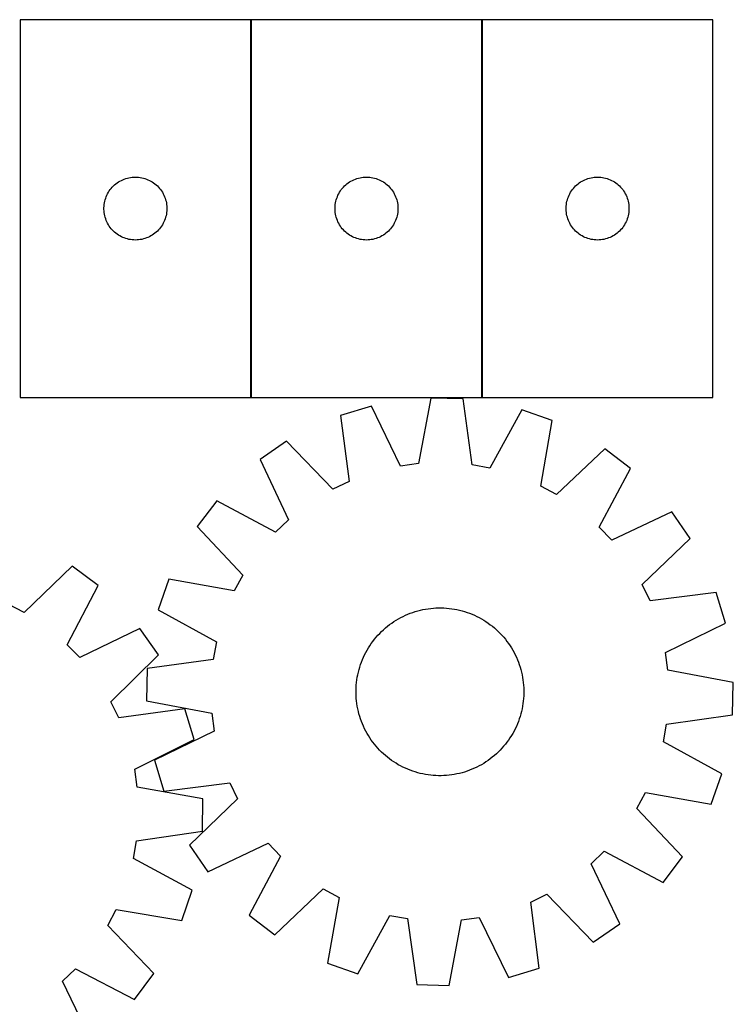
# Model space of a CAD drawing. Header units: millimetres. Extents: x 7 to 1493, y 8 to 2993.
# Tile 13 of 13: x 1153 to 1493, y 2518 to 2988. Entities that reach past the tile are written whole.
import ezdxf

# ---------------------------------------------------------------- set-up
doc = ezdxf.new("R2010")
doc.units = ezdxf.units.MM
doc.layers.add('COMMON', color=5, linetype='CONTINUOUS', true_color=0x0000ff)
doc.layers.add('CUT', color=7, linetype='CONTINUOUS', true_color=0x000000)

msp = doc.modelspace()

# ---------------------------------------------------------------- linework, layer by layer
at = {"layer": 'COMMON'}
for p, q in [((1263.428401, 2987.707089), (1263.428401, 2807.707089)), ((1373.628403, 2807.707089), (1373.628403, 2987.707089))]:
    msp.add_line(p, q, dxfattribs=at)
at = {"layer": 'CUT'}
for p, q in [((1153.328401, 2987.707089), (1153.328401, 2807.707089)), ((1263.328401, 2987.707089), (1153.328401, 2987.707089)), ((1263.328401, 2807.707089), (1263.328401, 2987.707089)), ((1263.528402, 2987.707089), (1263.528402, 2807.707089)), ((1373.528402, 2987.707089), (1263.528402, 2987.707089)), ((1373.528402, 2807.707089), (1373.528402, 2987.707089)), ((1483.728403, 2987.707089), (1373.728403, 2987.707089)), ((1373.728403, 2987.707089), (1373.728403, 2807.707089)), ((1483.728403, 2807.707089), (1483.728403, 2987.707089)), ((1198.426119, 2908.974068), (1199.019259, 2909.468887)), ((1199.019259, 2909.468887), (1199.637085, 2909.932515)), ((1199.637085, 2909.932515), (1200.277958, 2910.363723)), ((1200.277958, 2910.363723), (1200.94018, 2910.761368)), ((1200.94018, 2910.761368), (1201.621994, 2911.124396)), ((1201.621994, 2911.124396), (1202.321592, 2911.451843)), ((1202.321592, 2911.451843), (1203.03712, 2911.742842)), ((1203.03712, 2911.742842), (1203.766679, 2911.99662)), ((1203.766679, 2911.99662), (1204.508334, 2912.212505)), ((1204.508334, 2912.212505), (1205.26012, 2912.389925)), ((1205.26012, 2912.389925), (1206.020042, 2912.528408)), ((1206.020042, 2912.528408), (1206.786086, 2912.627588)), ((1206.786086, 2912.627588), (1207.55622, 2912.687201)), ((1207.55622, 2912.687201), (1208.328401, 2912.707089)), ((1208.328401, 2912.707089), (1209.100582, 2912.687201)), ((1209.100582, 2912.687201), (1209.870716, 2912.627588)), ((1209.870716, 2912.627588), (1210.63676, 2912.528408)), ((1210.63676, 2912.528408), (1211.396682, 2912.389925)), ((1211.396682, 2912.389925), (1212.148468, 2912.212505)), ((1212.148468, 2912.212505), (1212.890123, 2911.99662)), ((1212.890123, 2911.99662), (1213.619682, 2911.742842)), ((1213.619682, 2911.742842), (1214.33521, 2911.451843)), ((1214.33521, 2911.451843), (1215.034808, 2911.124396)), ((1215.034808, 2911.124396), (1215.716622, 2910.761368)), ((1215.716622, 2910.761368), (1216.378844, 2910.363723)), ((1216.378844, 2910.363723), (1217.019717, 2909.932515)), ((1217.019717, 2909.932515), (1217.637543, 2909.468887)), ((1217.637543, 2909.468887), (1218.230683, 2908.974068)), ((1308.62612, 2908.974068), (1309.21926, 2909.468887)), ((1309.21926, 2909.468887), (1309.837086, 2909.932515)), ((1309.837086, 2909.932515), (1310.477959, 2910.363723)), ((1310.477959, 2910.363723), (1311.140181, 2910.761368)), ((1311.140181, 2910.761368), (1311.821995, 2911.124396)), ((1311.821995, 2911.124396), (1312.521593, 2911.451843)), ((1312.521593, 2911.451843), (1313.237121, 2911.742842)), ((1313.237121, 2911.742842), (1313.96668, 2911.99662)), ((1313.96668, 2911.99662), (1314.708335, 2912.212505)), ((1314.708335, 2912.212505), (1315.460121, 2912.389925)), ((1315.460121, 2912.389925), (1316.220043, 2912.528408)), ((1316.220043, 2912.528408), (1316.986087, 2912.627588)), ((1316.986087, 2912.627588), (1317.756221, 2912.687201)), ((1317.756221, 2912.687201), (1318.528402, 2912.707089)), ((1318.528402, 2912.707089), (1319.300583, 2912.687201)), ((1319.300583, 2912.687201), (1320.070717, 2912.627588)), ((1320.070717, 2912.627588), (1320.836761, 2912.528408)), ((1320.836761, 2912.528408), (1321.596683, 2912.389925)), ((1321.596683, 2912.389925), (1322.348469, 2912.212505)), ((1322.348469, 2912.212505), (1323.090124, 2911.99662)), ((1323.090124, 2911.99662), (1323.819683, 2911.742842)), ((1323.819683, 2911.742842), (1324.535211, 2911.451843)), ((1324.535211, 2911.451843), (1325.234809, 2911.124396)), ((1325.234809, 2911.124396), (1325.916623, 2910.761368)), ((1325.916623, 2910.761368), (1326.578845, 2910.363723)), ((1326.578845, 2910.363723), (1327.219718, 2909.932515)), ((1327.219718, 2909.932515), (1327.837544, 2909.468887)), ((1327.837544, 2909.468887), (1328.430684, 2908.974068)), ((1418.826121, 2908.974068), (1419.419261, 2909.468887)), ((1419.419261, 2909.468887), (1420.037087, 2909.932515)), ((1420.037087, 2909.932515), (1420.67796, 2910.363723)), ((1420.67796, 2910.363723), (1421.340182, 2910.761368)), ((1421.340182, 2910.761368), (1422.021996, 2911.124396)), ((1422.021996, 2911.124396), (1422.721594, 2911.451843)), ((1422.721594, 2911.451843), (1423.437122, 2911.742842)), ((1423.437122, 2911.742842), (1424.166681, 2911.99662)), ((1424.166681, 2911.99662), (1424.908336, 2912.212505)), ((1424.908336, 2912.212505), (1425.660122, 2912.389925)), ((1425.660122, 2912.389925), (1426.420044, 2912.528408)), ((1426.420044, 2912.528408), (1427.186088, 2912.627588)), ((1427.186088, 2912.627588), (1427.956222, 2912.687201)), ((1427.956222, 2912.687201), (1428.728403, 2912.707089)), ((1428.728403, 2912.707089), (1429.500584, 2912.687201)), ((1429.500584, 2912.687201), (1430.270718, 2912.627588)), ((1430.270718, 2912.627588), (1431.036762, 2912.528408)), ((1431.036762, 2912.528408), (1431.796684, 2912.389925)), ((1431.796684, 2912.389925), (1432.54847, 2912.212505)), ((1432.54847, 2912.212505), (1433.290125, 2911.99662)), ((1433.290125, 2911.99662), (1434.019684, 2911.742842)), ((1434.019684, 2911.742842), (1434.735212, 2911.451843)), ((1434.735212, 2911.451843), (1435.43481, 2911.124396)), ((1435.43481, 2911.124396), (1436.116624, 2910.761368)), ((1436.116624, 2910.761368), (1436.778846, 2910.363723)), ((1436.778846, 2910.363723), (1437.419719, 2909.932515)), ((1437.419719, 2909.932515), (1438.037545, 2909.468887)), ((1438.037545, 2909.468887), (1438.630685, 2908.974068)), ((1194.742867, 2904.065805), (1195.088219, 2904.756741)), ((1195.088219, 2904.756741), (1195.468682, 2905.428981)), ((1195.468682, 2905.428981), (1195.883246, 2906.080745)), ((1195.883246, 2906.080745), (1196.330812, 2906.710304)), ((1196.330812, 2906.710304), (1196.810194, 2907.315987)), ((1196.810194, 2907.315987), (1197.320121, 2907.89619)), ((1197.320121, 2907.89619), (1197.859239, 2908.449372)), ((1197.859239, 2908.449372), (1198.426119, 2908.974068)), ((1218.230683, 2908.974068), (1218.797563, 2908.449372)), ((1218.797563, 2908.449372), (1219.336682, 2907.89619)), ((1219.336682, 2907.89619), (1219.846608, 2907.315987)), ((1219.846608, 2907.315987), (1220.32599, 2906.710304)), ((1220.32599, 2906.710304), (1220.773556, 2906.080745)), ((1220.773556, 2906.080745), (1221.18812, 2905.428981)), ((1221.18812, 2905.428981), (1221.568583, 2904.756741)), ((1221.568583, 2904.756741), (1221.913935, 2904.065805)), ((1304.942868, 2904.065805), (1305.28822, 2904.756741)), ((1305.28822, 2904.756741), (1305.668683, 2905.428981)), ((1305.668683, 2905.428981), (1306.083247, 2906.080745)), ((1306.083247, 2906.080745), (1306.530813, 2906.710304)), ((1306.530813, 2906.710304), (1307.010195, 2907.315987)), ((1307.010195, 2907.315987), (1307.520122, 2907.89619)), ((1307.520122, 2907.89619), (1308.05924, 2908.449372)), ((1308.05924, 2908.449372), (1308.62612, 2908.974068)), ((1328.430684, 2908.974068), (1328.997564, 2908.449372)), ((1328.997564, 2908.449372), (1329.536683, 2907.89619)), ((1329.536683, 2907.89619), (1330.046609, 2907.315987)), ((1330.046609, 2907.315987), (1330.525991, 2906.710304)), ((1330.525991, 2906.710304), (1330.973557, 2906.080745)), ((1330.973557, 2906.080745), (1331.388121, 2905.428981)), ((1331.388121, 2905.428981), (1331.768584, 2904.756741)), ((1331.768584, 2904.756741), (1332.113936, 2904.065805)), ((1415.142869, 2904.065805), (1415.488221, 2904.756741)), ((1415.488221, 2904.756741), (1415.868684, 2905.428981)), ((1415.868684, 2905.428981), (1416.283248, 2906.080745)), ((1416.283248, 2906.080745), (1416.730814, 2906.710304)), ((1416.730814, 2906.710304), (1417.210196, 2907.315987)), ((1417.210196, 2907.315987), (1417.720123, 2907.89619)), ((1417.720123, 2907.89619), (1418.259241, 2908.449372)), ((1418.259241, 2908.449372), (1418.826121, 2908.974068)), ((1438.630685, 2908.974068), (1439.197565, 2908.449372)), ((1439.197565, 2908.449372), (1439.736684, 2907.89619)), ((1439.736684, 2907.89619), (1440.24661, 2907.315987)), ((1440.24661, 2907.315987), (1440.725992, 2906.710304)), ((1440.725992, 2906.710304), (1441.173558, 2906.080745)), ((1441.173558, 2906.080745), (1441.588122, 2905.428981)), ((1441.588122, 2905.428981), (1441.968585, 2904.756741)), ((1441.968585, 2904.756741), (1442.313937, 2904.065805)), ((1193.452561, 2899.633065), (1193.571432, 2900.396301)), ((1193.571432, 2900.396301), (1193.729435, 2901.152406)), ((1193.729435, 2901.152406), (1193.926153, 2901.899374)), ((1193.926153, 2901.899374), (1194.161063, 2902.635225)), ((1194.161063, 2902.635225), (1194.433541, 2903.358008)), ((1194.433541, 2903.358008), (1194.742867, 2904.065805)), ((1221.913935, 2904.065805), (1222.223261, 2903.358008)), ((1222.223261, 2903.358008), (1222.495739, 2902.635225)), ((1222.495739, 2902.635225), (1222.730649, 2901.899374)), ((1222.730649, 2901.899374), (1222.927367, 2901.152406)), ((1222.927367, 2901.152406), (1223.08537, 2900.396301)), ((1223.08537, 2900.396301), (1223.204241, 2899.633065)), ((1303.652562, 2899.633065), (1303.771433, 2900.396301)), ((1303.771433, 2900.396301), (1303.929436, 2901.152406)), ((1303.929436, 2901.152406), (1304.126154, 2901.899374)), ((1304.126154, 2901.899374), (1304.361064, 2902.635225)), ((1304.361064, 2902.635225), (1304.633542, 2903.358008)), ((1304.633542, 2903.358008), (1304.942868, 2904.065805)), ((1332.113936, 2904.065805), (1332.423262, 2903.358008)), ((1332.423262, 2903.358008), (1332.69574, 2902.635225)), ((1332.69574, 2902.635225), (1332.93065, 2901.899374)), ((1332.93065, 2901.899374), (1333.127368, 2901.152406)), ((1333.127368, 2901.152406), (1333.285371, 2900.396301)), ((1333.285371, 2900.396301), (1333.404242, 2899.633065)), ((1413.852563, 2899.633065), (1413.971434, 2900.396301)), ((1413.971434, 2900.396301), (1414.129437, 2901.152406)), ((1414.129437, 2901.152406), (1414.326155, 2901.899374)), ((1414.326155, 2901.899374), (1414.561065, 2902.635225)), ((1414.561065, 2902.635225), (1414.833543, 2903.358008)), ((1414.833543, 2903.358008), (1415.142869, 2904.065805)), ((1442.313937, 2904.065805), (1442.623263, 2903.358008)), ((1442.623263, 2903.358008), (1442.895741, 2902.635225)), ((1442.895741, 2902.635225), (1443.130651, 2901.899374)), ((1443.130651, 2901.899374), (1443.327369, 2901.152406)), ((1443.327369, 2901.152406), (1443.485372, 2900.396301)), ((1443.485372, 2900.396301), (1443.604243, 2899.633065)), ((1193.333374, 2898.093308), (1193.373138, 2898.864721)), ((1193.333374, 2897.320871), (1193.333374, 2898.093308)), ((1193.373138, 2896.549458), (1193.333374, 2897.320871)), ((1193.373138, 2898.864721), (1193.452561, 2899.633065)), ((1193.452561, 2895.781114), (1193.373138, 2896.549458)), ((1193.571432, 2895.017878), (1193.452561, 2895.781114)), ((1223.204241, 2895.781114), (1223.08537, 2895.017878)), ((1223.204241, 2899.633065), (1223.283664, 2898.864721)), ((1223.283664, 2896.549458), (1223.204241, 2895.781114)), ((1223.283664, 2898.864721), (1223.323428, 2898.093308)), ((1223.323428, 2897.320871), (1223.283664, 2896.549458)), ((1223.323428, 2898.093308), (1223.323428, 2897.320871)), ((1303.533375, 2898.093308), (1303.573139, 2898.864721)), ((1303.533375, 2897.320871), (1303.533375, 2898.093308)), ((1303.573139, 2896.549458), (1303.533375, 2897.320871)), ((1303.573139, 2898.864721), (1303.652562, 2899.633065)), ((1303.652562, 2895.781114), (1303.573139, 2896.549458)), ((1303.771433, 2895.017878), (1303.652562, 2895.781114)), ((1333.404242, 2895.781114), (1333.285371, 2895.017878)), ((1333.404242, 2899.633065), (1333.483665, 2898.864721)), ((1333.483665, 2896.549458), (1333.404242, 2895.781114)), ((1333.483665, 2898.864721), (1333.523429, 2898.093308)), ((1333.523429, 2897.320871), (1333.483665, 2896.549458)), ((1333.523429, 2898.093308), (1333.523429, 2897.320871)), ((1413.733376, 2898.093308), (1413.77314, 2898.864721)), ((1413.733376, 2897.320871), (1413.733376, 2898.093308)), ((1413.77314, 2896.549458), (1413.733376, 2897.320871)), ((1413.77314, 2898.864721), (1413.852563, 2899.633065)), ((1413.852563, 2895.781114), (1413.77314, 2896.549458)), ((1413.971434, 2895.017878), (1413.852563, 2895.781114)), ((1443.604243, 2895.781114), (1443.485372, 2895.017878)), ((1443.604243, 2899.633065), (1443.683666, 2898.864721)), ((1443.683666, 2896.549458), (1443.604243, 2895.781114)), ((1443.683666, 2898.864721), (1443.72343, 2898.093308)), ((1443.72343, 2897.320871), (1443.683666, 2896.549458)), ((1443.72343, 2898.093308), (1443.72343, 2897.320871)), ((1193.729435, 2894.261773), (1193.571432, 2895.017878)), ((1193.926153, 2893.514805), (1193.729435, 2894.261773)), ((1194.161063, 2892.778954), (1193.926153, 2893.514805)), ((1194.433541, 2892.056171), (1194.161063, 2892.778954)), ((1194.742867, 2891.348374), (1194.433541, 2892.056171)), ((1195.088219, 2890.657438), (1194.742867, 2891.348374)), ((1195.468682, 2889.985197), (1195.088219, 2890.657438)), ((1221.568583, 2890.657438), (1221.18812, 2889.985197)), ((1221.913935, 2891.348374), (1221.568583, 2890.657438)), ((1222.223261, 2892.056171), (1221.913935, 2891.348374)), ((1222.495739, 2892.778954), (1222.223261, 2892.056171)), ((1222.730649, 2893.514805), (1222.495739, 2892.778954)), ((1222.927367, 2894.261773), (1222.730649, 2893.514805)), ((1223.08537, 2895.017878), (1222.927367, 2894.261773)), ((1303.929436, 2894.261773), (1303.771433, 2895.017878)), ((1304.126154, 2893.514805), (1303.929436, 2894.261773)), ((1304.361064, 2892.778954), (1304.126154, 2893.514805)), ((1304.633542, 2892.056171), (1304.361064, 2892.778954)), ((1304.942868, 2891.348374), (1304.633542, 2892.056171)), ((1305.28822, 2890.657438), (1304.942868, 2891.348374)), ((1305.668683, 2889.985197), (1305.28822, 2890.657438)), ((1331.768584, 2890.657438), (1331.388121, 2889.985197)), ((1332.113936, 2891.348374), (1331.768584, 2890.657438)), ((1332.423262, 2892.056171), (1332.113936, 2891.348374)), ((1332.69574, 2892.778954), (1332.423262, 2892.056171)), ((1332.93065, 2893.514805), (1332.69574, 2892.778954)), ((1333.127368, 2894.261773), (1332.93065, 2893.514805)), ((1333.285371, 2895.017878), (1333.127368, 2894.261773)), ((1414.129437, 2894.261773), (1413.971434, 2895.017878)), ((1414.326155, 2893.514805), (1414.129437, 2894.261773)), ((1414.561065, 2892.778954), (1414.326155, 2893.514805)), ((1414.833543, 2892.056171), (1414.561065, 2892.778954)), ((1415.142869, 2891.348374), (1414.833543, 2892.056171)), ((1415.488221, 2890.657438), (1415.142869, 2891.348374)), ((1415.868684, 2889.985197), (1415.488221, 2890.657438)), ((1441.968585, 2890.657438), (1441.588122, 2889.985197)), ((1442.313937, 2891.348374), (1441.968585, 2890.657438)), ((1442.623263, 2892.056171), (1442.313937, 2891.348374)), ((1442.895741, 2892.778954), (1442.623263, 2892.056171)), ((1443.130651, 2893.514805), (1442.895741, 2892.778954)), ((1443.327369, 2894.261773), (1443.130651, 2893.514805)), ((1443.485372, 2895.017878), (1443.327369, 2894.261773)), ((1195.883246, 2889.333434), (1195.468682, 2889.985197)), ((1196.330812, 2888.703875), (1195.883246, 2889.333434)), ((1196.810194, 2888.098192), (1196.330812, 2888.703875)), ((1197.320121, 2887.517989), (1196.810194, 2888.098192)), ((1197.859239, 2886.964807), (1197.320121, 2887.517989)), ((1198.426119, 2886.440111), (1197.859239, 2886.964807)), ((1199.019259, 2885.945292), (1198.426119, 2886.440111)), ((1199.637085, 2885.481664), (1199.019259, 2885.945292)), ((1217.637543, 2885.945292), (1217.019717, 2885.481664)), ((1218.230683, 2886.440111), (1217.637543, 2885.945292)), ((1218.797563, 2886.964807), (1218.230683, 2886.440111)), ((1219.336682, 2887.517989), (1218.797563, 2886.964807)), ((1219.846608, 2888.098192), (1219.336682, 2887.517989)), ((1220.32599, 2888.703875), (1219.846608, 2888.098192)), ((1220.773556, 2889.333434), (1220.32599, 2888.703875)), ((1221.18812, 2889.985197), (1220.773556, 2889.333434)), ((1306.083247, 2889.333434), (1305.668683, 2889.985197)), ((1306.530813, 2888.703875), (1306.083247, 2889.333434)), ((1307.010195, 2888.098192), (1306.530813, 2888.703875)), ((1307.520122, 2887.517989), (1307.010195, 2888.098192)), ((1308.05924, 2886.964807), (1307.520122, 2887.517989)), ((1308.62612, 2886.440111), (1308.05924, 2886.964807)), ((1309.21926, 2885.945292), (1308.62612, 2886.440111)), ((1309.837086, 2885.481664), (1309.21926, 2885.945292)), ((1327.837544, 2885.945292), (1327.219718, 2885.481664)), ((1328.430684, 2886.440111), (1327.837544, 2885.945292)), ((1328.997564, 2886.964807), (1328.430684, 2886.440111)), ((1329.536683, 2887.517989), (1328.997564, 2886.964807)), ((1330.046609, 2888.098192), (1329.536683, 2887.517989)), ((1330.525991, 2888.703875), (1330.046609, 2888.098192)), ((1330.973557, 2889.333434), (1330.525991, 2888.703875)), ((1331.388121, 2889.985197), (1330.973557, 2889.333434)), ((1416.283248, 2889.333434), (1415.868684, 2889.985197)), ((1416.730814, 2888.703875), (1416.283248, 2889.333434)), ((1417.210196, 2888.098192), (1416.730814, 2888.703875)), ((1417.720123, 2887.517989), (1417.210196, 2888.098192)), ((1418.259241, 2886.964807), (1417.720123, 2887.517989)), ((1418.826121, 2886.440111), (1418.259241, 2886.964807)), ((1419.419261, 2885.945292), (1418.826121, 2886.440111)), ((1420.037087, 2885.481664), (1419.419261, 2885.945292)), ((1438.037545, 2885.945292), (1437.419719, 2885.481664)), ((1438.630685, 2886.440111), (1438.037545, 2885.945292)), ((1439.197565, 2886.964807), (1438.630685, 2886.440111)), ((1439.736684, 2887.517989), (1439.197565, 2886.964807)), ((1440.24661, 2888.098192), (1439.736684, 2887.517989)), ((1440.725992, 2888.703875), (1440.24661, 2888.098192)), ((1441.173558, 2889.333434), (1440.725992, 2888.703875)), ((1441.588122, 2889.985197), (1441.173558, 2889.333434)), ((1200.277958, 2885.050456), (1199.637085, 2885.481664)), ((1200.94018, 2884.652811), (1200.277958, 2885.050456)), ((1201.621994, 2884.289783), (1200.94018, 2884.652811)), ((1202.321592, 2883.962336), (1201.621994, 2884.289783)), ((1203.03712, 2883.671337), (1202.321592, 2883.962336)), ((1203.766679, 2883.417559), (1203.03712, 2883.671337)), ((1204.508334, 2883.201674), (1203.766679, 2883.417559)), ((1205.26012, 2883.024254), (1204.508334, 2883.201674)), ((1206.020042, 2882.885771), (1205.26012, 2883.024254)), ((1206.786086, 2882.786591), (1206.020042, 2882.885771)), ((1207.55622, 2882.726978), (1206.786086, 2882.786591)), ((1208.328401, 2882.707089), (1207.55622, 2882.726978)), ((1209.100582, 2882.726978), (1208.328401, 2882.707089)), ((1209.870716, 2882.786591), (1209.100582, 2882.726978)), ((1210.63676, 2882.885771), (1209.870716, 2882.786591)), ((1211.396682, 2883.024254), (1210.63676, 2882.885771)), ((1212.148468, 2883.201674), (1211.396682, 2883.024254)), ((1212.890123, 2883.417559), (1212.148468, 2883.201674)), ((1213.619682, 2883.671337), (1212.890123, 2883.417559)), ((1214.33521, 2883.962336), (1213.619682, 2883.671337)), ((1215.034808, 2884.289783), (1214.33521, 2883.962336)), ((1215.716622, 2884.652811), (1215.034808, 2884.289783)), ((1216.378844, 2885.050456), (1215.716622, 2884.652811)), ((1217.019717, 2885.481664), (1216.378844, 2885.050456)), ((1310.477959, 2885.050456), (1309.837086, 2885.481664)), ((1311.140181, 2884.652811), (1310.477959, 2885.050456)), ((1311.821995, 2884.289783), (1311.140181, 2884.652811)), ((1312.521593, 2883.962336), (1311.821995, 2884.289783)), ((1313.237121, 2883.671337), (1312.521593, 2883.962336)), ((1313.96668, 2883.417559), (1313.237121, 2883.671337)), ((1314.708335, 2883.201674), (1313.96668, 2883.417559)), ((1315.460121, 2883.024254), (1314.708335, 2883.201674)), ((1316.220043, 2882.885771), (1315.460121, 2883.024254)), ((1316.986087, 2882.786591), (1316.220043, 2882.885771)), ((1317.756221, 2882.726978), (1316.986087, 2882.786591)), ((1318.528402, 2882.707089), (1317.756221, 2882.726978)), ((1319.300583, 2882.726978), (1318.528402, 2882.707089)), ((1320.070717, 2882.786591), (1319.300583, 2882.726978)), ((1320.836761, 2882.885771), (1320.070717, 2882.786591)), ((1321.596683, 2883.024254), (1320.836761, 2882.885771)), ((1322.348469, 2883.201674), (1321.596683, 2883.024254)), ((1323.090124, 2883.417559), (1322.348469, 2883.201674)), ((1323.819683, 2883.671337), (1323.090124, 2883.417559)), ((1324.535211, 2883.962336), (1323.819683, 2883.671337)), ((1325.234809, 2884.289783), (1324.535211, 2883.962336)), ((1325.916623, 2884.652811), (1325.234809, 2884.289783)), ((1326.578845, 2885.050456), (1325.916623, 2884.652811)), ((1327.219718, 2885.481664), (1326.578845, 2885.050456)), ((1420.67796, 2885.050456), (1420.037087, 2885.481664)), ((1421.340182, 2884.652811), (1420.67796, 2885.050456)), ((1422.021996, 2884.289783), (1421.340182, 2884.652811)), ((1422.721594, 2883.962336), (1422.021996, 2884.289783)), ((1423.437122, 2883.671337), (1422.721594, 2883.962336)), ((1424.166681, 2883.417559), (1423.437122, 2883.671337)), ((1424.908336, 2883.201674), (1424.166681, 2883.417559)), ((1425.660122, 2883.024254), (1424.908336, 2883.201674)), ((1426.420044, 2882.885771), (1425.660122, 2883.024254)), ((1427.186088, 2882.786591), (1426.420044, 2882.885771)), ((1427.956222, 2882.726978), (1427.186088, 2882.786591)), ((1428.728403, 2882.707089), (1427.956222, 2882.726978)), ((1429.500584, 2882.726978), (1428.728403, 2882.707089)), ((1430.270718, 2882.786591), (1429.500584, 2882.726978)), ((1431.036762, 2882.885771), (1430.270718, 2882.786591)), ((1431.796684, 2883.024254), (1431.036762, 2882.885771)), ((1432.54847, 2883.201674), (1431.796684, 2883.024254)), ((1433.290125, 2883.417559), (1432.54847, 2883.201674)), ((1434.019684, 2883.671337), (1433.290125, 2883.417559)), ((1434.735212, 2883.962336), (1434.019684, 2883.671337)), ((1435.43481, 2884.289783), (1434.735212, 2883.962336)), ((1436.116624, 2884.652811), (1435.43481, 2884.289783)), ((1436.778846, 2885.050456), (1436.116624, 2884.652811)), ((1437.419719, 2885.481664), (1436.778846, 2885.050456)), ((1153.328401, 2807.707089), (1263.328401, 2807.707089)), ((1263.528402, 2807.707089), (1373.528402, 2807.707089)), ((1349.194807, 2807.331368), (1343.305776, 2776.117684)), ((1364.57647, 2806.963993), (1349.194807, 2807.331368)), ((1368.968625, 2775.504754), (1364.57647, 2806.963993)), ((1373.728403, 2807.707089), (1483.728403, 2807.707089)), ((1320.908757, 2803.541217), (1306.166401, 2799.137415)), ((1334.807385, 2774.978953), (1320.908757, 2803.541217)), ((1392.649323, 2801.827771), (1377.402964, 2773.961604)), ((1407.164629, 2796.725182), (1392.649323, 2801.827771)), ((1306.166401, 2799.137415), (1310.211159, 2767.631627)), ((1401.620378, 2765.448417), (1407.164629, 2796.725182)), ((1280.43599, 2786.791898), (1267.776026, 2778.047994)), ((1302.480595, 2763.922482), (1280.43599, 2786.791898)), ((1432.276319, 2783.165356), (1409.16505, 2761.37444)), ((1444.504409, 2773.827028), (1432.276319, 2783.165356)), ((1267.776026, 2778.047994), (1281.358643, 2749.334109)), ((1343.305776, 2776.117684), (1334.807385, 2774.978953)), ((1377.402964, 2773.961604), (1368.968625, 2775.504754)), ((1429.56646, 2745.794325), (1444.504409, 2773.827028)), ((1310.211159, 2767.631627), (1302.480595, 2763.922482)), ((1409.16505, 2761.37444), (1401.620378, 2765.448417)), ((1247.119926, 2758.355575), (1237.781599, 2746.127485)), ((1275.152629, 2743.417627), (1247.119926, 2758.355575)), ((1464.196828, 2753.170929), (1435.482942, 2739.588311)), ((1472.940731, 2740.510964), (1464.196828, 2753.170929)), ((1237.781599, 2746.127485), (1259.572515, 2723.016217)), ((1281.358643, 2749.334109), (1275.152629, 2743.417627)), ((1435.482942, 2739.588311), (1429.56646, 2745.794325)), ((1450.071316, 2718.466359), (1472.940731, 2740.510964)), ((1178.192566, 2727.202255), (1155.298429, 2705.183326)), ((1190.512619, 2717.985594), (1178.192566, 2727.202255)), ((1259.572515, 2723.016217), (1255.498537, 2715.471544)), ((1175.85327, 2689.8062), (1190.512619, 2717.985594)), ((1224.221773, 2721.015796), (1219.119183, 2706.500489)), ((1255.498537, 2715.471544), (1224.221773, 2721.015796)), ((1453.780461, 2710.735795), (1450.071316, 2718.466359)), ((1485.286249, 2714.780553), (1453.780461, 2710.735795)), ((1489.69005, 2700.038197), (1485.286249, 2714.780553)), ((1155.298429, 2705.183326), (1147.713745, 2709.182319)), ((1219.119183, 2706.500489), (1246.98535, 2691.25413)), ((1334.841924, 2702.755625), (1335.96173, 2703.325748)), ((1335.96173, 2703.325748), (1337.098893, 2703.860415)), ((1337.098893, 2703.860415), (1338.252288, 2704.359099)), ((1338.252288, 2704.359099), (1339.420778, 2704.821308)), ((1339.420778, 2704.821308), (1340.603211, 2705.246586)), ((1340.603211, 2705.246586), (1341.798417, 2705.634513)), ((1341.798417, 2705.634513), (1343.00522, 2705.984706)), ((1343.00522, 2705.984706), (1344.222426, 2706.296819)), ((1344.222426, 2706.296819), (1345.448836, 2706.570546)), ((1345.448836, 2706.570546), (1346.683238, 2706.805614)), ((1346.683238, 2706.805614), (1347.924416, 2707.001794)), ((1347.924416, 2707.001794), (1349.171142, 2707.15889)), ((1349.171142, 2707.15889), (1350.422188, 2707.276748)), ((1350.422188, 2707.276748), (1351.676319, 2707.355251)), ((1351.676319, 2707.355251), (1352.932297, 2707.394323)), ((1352.932297, 2707.394323), (1354.188882, 2707.393924)), ((1354.188882, 2707.393924), (1355.444835, 2707.354055)), ((1355.444835, 2707.354055), (1356.698916, 2707.274755)), ((1356.698916, 2707.274755), (1357.949887, 2707.156103)), ((1357.949887, 2707.156103), (1359.196514, 2706.998216)), ((1359.196514, 2706.998216), (1360.437566, 2706.801248)), ((1360.437566, 2706.801248), (1361.671819, 2706.565396)), ((1361.671819, 2706.565396), (1362.898054, 2706.290891)), ((1362.898054, 2706.290891), (1364.115063, 2705.978005)), ((1364.115063, 2705.978005), (1365.321642, 2705.627045)), ((1365.321642, 2705.627045), (1366.516603, 2705.23836)), ((1366.516603, 2705.23836), (1367.698765, 2704.812332)), ((1367.698765, 2704.812332), (1368.866961, 2704.349381)), ((1368.866961, 2704.349381), (1370.02004, 2703.849964)), ((1370.02004, 2703.849964), (1371.156862, 2703.314576)), ((1371.156862, 2703.314576), (1372.276307, 2702.743742)), ((1327.579628, 2697.823544), (1328.548098, 2698.624214)), ((1328.548098, 2698.624214), (1329.54124, 2699.394069)), ((1329.54124, 2699.394069), (1330.558073, 2700.132348)), ((1330.558073, 2700.132348), (1331.597595, 2700.838324)), ((1331.597595, 2700.838324), (1332.658779, 2701.5113)), ((1332.658779, 2701.5113), (1333.740577, 2702.15061)), ((1333.740577, 2702.15061), (1334.841924, 2702.755625)), ((1372.276307, 2702.743742), (1373.377269, 2702.138028)), ((1373.377269, 2702.138028), (1374.458662, 2701.498031)), ((1374.458662, 2701.498031), (1375.519418, 2700.824382)), ((1375.519418, 2700.824382), (1376.558491, 2700.117746)), ((1376.558491, 2700.117746), (1377.574856, 2699.378821)), ((1377.574856, 2699.378821), (1378.567508, 2698.608336)), ((1378.567508, 2698.608336), (1379.53547, 2697.807051)), ((1461.127787, 2686.13957), (1489.69005, 2700.038197)), ((1210.408818, 2697.525703), (1181.830976, 2683.659136)), ((1219.277779, 2684.953032), (1210.408818, 2697.525703)), ((1323.139903, 2693.386636), (1323.971197, 2694.328951)), ((1323.971197, 2694.328951), (1324.83168, 2695.244689)), ((1324.83168, 2695.244689), (1325.720502, 2696.132947)), ((1325.720502, 2696.132947), (1326.636786, 2696.992848)), ((1326.636786, 2696.992848), (1327.579628, 2697.823544)), ((1379.53547, 2697.807051), (1380.477784, 2696.975757)), ((1380.477784, 2696.975757), (1381.393523, 2696.115275)), ((1381.393523, 2696.115275), (1382.281781, 2695.226453)), ((1382.281781, 2695.226453), (1383.141682, 2694.310168)), ((1383.141682, 2694.310168), (1383.972377, 2693.367326)), ((1181.830976, 2683.659136), (1175.85327, 2689.8062)), ((1246.98535, 2691.25413), (1245.4422, 2682.819792)), ((1319.448923, 2688.309828), (1320.122572, 2689.370584)), ((1320.122572, 2689.370584), (1320.829208, 2690.409658)), ((1320.829208, 2690.409658), (1321.568133, 2691.426022)), ((1321.568133, 2691.426022), (1322.338618, 2692.418675)), ((1322.338618, 2692.418675), (1323.139903, 2693.386636)), ((1383.972377, 2693.367326), (1384.773047, 2692.398856)), ((1384.773047, 2692.398856), (1385.542902, 2691.405714)), ((1385.542902, 2691.405714), (1386.281182, 2690.388881)), ((1386.281182, 2690.388881), (1386.987158, 2689.349359)), ((1386.987158, 2689.349359), (1387.660133, 2688.288176)), ((1196.627998, 2662.682824), (1219.277779, 2684.953032)), ((1317.09699, 2683.871206), (1317.632379, 2685.008029)), ((1317.632379, 2685.008029), (1318.203212, 2686.127473)), ((1318.203212, 2686.127473), (1318.808926, 2687.228435)), ((1318.808926, 2687.228435), (1319.448923, 2688.309828)), ((1387.660133, 2688.288176), (1388.299444, 2687.206377)), ((1388.299444, 2687.206377), (1388.904459, 2686.105031)), ((1388.904459, 2686.105031), (1389.474581, 2684.985224)), ((1389.474581, 2684.985224), (1390.009248, 2683.848061)), ((1462.266517, 2677.641178), (1461.127787, 2686.13957)), ((1245.4422, 2682.819792), (1213.982961, 2678.427637)), ((1315.319909, 2679.172809), (1315.708594, 2680.367769)), ((1315.708594, 2680.367769), (1316.134623, 2681.549931)), ((1316.134623, 2681.549931), (1316.597573, 2682.718128)), ((1316.597573, 2682.718128), (1317.09699, 2683.871206)), ((1390.009248, 2683.848061), (1390.507932, 2682.694666)), ((1390.507932, 2682.694666), (1390.970141, 2681.526176)), ((1390.970141, 2681.526176), (1391.395419, 2680.343744)), ((1391.395419, 2680.343744), (1391.783346, 2679.148537)), ((1213.982961, 2678.427637), (1213.615587, 2663.045973)), ((1314.145706, 2674.288732), (1314.381558, 2675.522985)), ((1314.381558, 2675.522985), (1314.656063, 2676.749221)), ((1314.656063, 2676.749221), (1314.96895, 2677.966229)), ((1314.96895, 2677.966229), (1315.319909, 2679.172809)), ((1391.783346, 2679.148537), (1392.133539, 2677.941735)), ((1392.133539, 2677.941735), (1392.445653, 2676.724528)), ((1392.445653, 2676.724528), (1392.719379, 2675.498118)), ((1392.719379, 2675.498118), (1392.954448, 2674.263716)), ((1493.480201, 2671.752148), (1462.266517, 2677.641178)), ((1313.592899, 2669.296002), (1313.672199, 2670.550082)), ((1313.672199, 2670.550082), (1313.790851, 2671.801053)), ((1313.790851, 2671.801053), (1313.948739, 2673.04768)), ((1313.948739, 2673.04768), (1314.145706, 2674.288732)), ((1392.954448, 2674.263716), (1393.150627, 2673.022539)), ((1393.150627, 2673.022539), (1393.307723, 2671.775812)), ((1393.307723, 2671.775812), (1393.425581, 2670.524766)), ((1393.425581, 2670.524766), (1393.504085, 2669.270635)), ((1493.112827, 2656.370484), (1493.480201, 2671.752148)), ((1313.552631, 2666.783463), (1313.55303, 2668.040049)), ((1313.591703, 2665.527486), (1313.552631, 2666.783463)), ((1313.55303, 2668.040049), (1313.592899, 2669.296002)), ((1313.670206, 2664.273355), (1313.591703, 2665.527486)), ((1393.502889, 2665.502119), (1393.423589, 2664.248038)), ((1393.542758, 2666.758072), (1393.502889, 2665.502119)), ((1393.504085, 2669.270635), (1393.543157, 2668.014657)), ((1393.543157, 2668.014657), (1393.542758, 2666.758072)), ((1200.413587, 2654.989406), (1196.627998, 2662.682824)), ((1213.615587, 2663.045973), (1244.829271, 2657.156943)), ((1313.788064, 2663.022309), (1313.670206, 2664.273355)), ((1313.94516, 2661.775582), (1313.788064, 2663.022309)), ((1314.14134, 2660.534405), (1313.94516, 2661.775582)), ((1393.147049, 2661.750441), (1392.950082, 2660.509388)), ((1393.304937, 2662.997067), (1393.147049, 2661.750441)), ((1393.423589, 2664.248038), (1393.304937, 2662.997067)), ((1231.877735, 2659.346256), (1200.413587, 2654.989406)), ((1236.427449, 2644.648275), (1231.877735, 2659.346256)), ((1244.829271, 2657.156943), (1245.968001, 2648.658551)), ((1314.376409, 2659.300002), (1314.14134, 2660.534405)), ((1314.650135, 2658.073593), (1314.376409, 2659.300002)), ((1314.962249, 2656.856386), (1314.650135, 2658.073593)), ((1315.312442, 2655.649584), (1314.962249, 2656.856386)), ((1392.126838, 2656.831892), (1391.775879, 2655.625312)), ((1392.439725, 2658.0489), (1392.126838, 2656.831892)), ((1392.714229, 2659.275135), (1392.439725, 2658.0489)), ((1392.950082, 2660.509388), (1392.714229, 2659.275135)), ((1461.653588, 2651.978329), (1493.112827, 2656.370484)), ((1315.700369, 2654.454377), (1315.312442, 2655.649584)), ((1316.125646, 2653.271945), (1315.700369, 2654.454377)), ((1316.587855, 2652.103455), (1316.125646, 2653.271945)), ((1317.086539, 2650.950059), (1316.587855, 2652.103455)), ((1390.498214, 2652.079993), (1389.998798, 2650.926914)), ((1390.961165, 2653.24819), (1390.498214, 2652.079993)), ((1391.387193, 2654.430352), (1390.961165, 2653.24819)), ((1391.775879, 2655.625312), (1391.387193, 2654.430352)), ((1460.110437, 2643.543991), (1461.653588, 2651.978329)), ((1245.968001, 2648.658551), (1217.405737, 2634.759924)), ((1317.621207, 2649.812897), (1317.086539, 2650.950059)), ((1318.191329, 2648.69309), (1317.621207, 2649.812897)), ((1318.796344, 2647.591744), (1318.191329, 2648.69309)), ((1319.435655, 2646.509945), (1318.796344, 2647.591744)), ((1388.286862, 2647.569685), (1387.646864, 2646.488293)), ((1388.892576, 2648.670647), (1388.286862, 2647.569685)), ((1389.463409, 2649.790092), (1388.892576, 2648.670647)), ((1389.998798, 2650.926914), (1389.463409, 2649.790092)), ((1208.004354, 2630.467217), (1236.427449, 2644.648275)), ((1320.10863, 2645.448761), (1319.435655, 2646.509945)), ((1320.814606, 2644.40924), (1320.10863, 2645.448761)), ((1321.552885, 2643.392406), (1320.814606, 2644.40924)), ((1322.32274, 2642.399265), (1321.552885, 2643.392406)), ((1323.123411, 2641.430795), (1322.32274, 2642.399265)), ((1384.75717, 2642.379446), (1383.955885, 2641.411485)), ((1385.527655, 2643.372099), (1384.75717, 2642.379446)), ((1386.26658, 2644.388463), (1385.527655, 2643.372099)), ((1386.973216, 2645.427536), (1386.26658, 2644.388463)), ((1387.646864, 2646.488293), (1386.973216, 2645.427536)), ((1487.976605, 2628.297631), (1460.110437, 2643.543991)), ((1323.954106, 2640.487952), (1323.123411, 2641.430795)), ((1324.814007, 2639.571668), (1323.954106, 2640.487952)), ((1325.702265, 2638.682846), (1324.814007, 2639.571668)), ((1326.618003, 2637.822363), (1325.702265, 2638.682846)), ((1327.560318, 2636.99107), (1326.618003, 2637.822363)), ((1380.459002, 2637.805273), (1379.516159, 2636.974577)), ((1381.375286, 2638.665174), (1380.459002, 2637.805273)), ((1382.264108, 2639.553432), (1381.375286, 2638.665174)), ((1383.124591, 2640.46917), (1382.264108, 2639.553432)), ((1383.955885, 2641.411485), (1383.124591, 2640.46917)), ((1217.405737, 2634.759924), (1221.809539, 2620.017567)), ((1328.528279, 2636.189785), (1327.560318, 2636.99107)), ((1329.520932, 2635.419299), (1328.528279, 2636.189785)), ((1330.537297, 2634.680374), (1329.520932, 2635.419299)), ((1331.57637, 2633.973739), (1330.537297, 2634.680374)), ((1332.637126, 2633.30009), (1331.57637, 2633.973739)), ((1333.718519, 2632.660093), (1332.637126, 2633.30009)), ((1334.819481, 2632.054378), (1333.718519, 2632.660093)), ((1373.35521, 2632.647511), (1372.253864, 2632.042495)), ((1374.437009, 2633.286821), (1373.35521, 2632.647511)), ((1375.498193, 2633.959796), (1374.437009, 2633.286821)), ((1376.537714, 2634.665772), (1375.498193, 2633.959796)), ((1377.554548, 2635.404052), (1376.537714, 2634.665772)), ((1378.547689, 2636.173907), (1377.554548, 2635.404052)), ((1379.516159, 2636.974577), (1378.547689, 2636.173907)), ((1209.227266, 2621.98053), (1208.004354, 2630.467217)), ((1335.938925, 2631.483545), (1334.819481, 2632.054378)), ((1337.075748, 2630.948156), (1335.938925, 2631.483545)), ((1338.228827, 2630.44874), (1337.075748, 2630.948156)), ((1339.397023, 2629.985789), (1338.228827, 2630.44874)), ((1340.579185, 2629.559761), (1339.397023, 2629.985789)), ((1341.774145, 2629.171075), (1340.579185, 2629.559761)), ((1342.980725, 2628.820116), (1341.774145, 2629.171075)), ((1344.197733, 2628.50723), (1342.980725, 2628.820116)), ((1345.423969, 2628.232725), (1344.197733, 2628.50723)), ((1346.658222, 2627.996872), (1345.423969, 2628.232725)), ((1347.899274, 2627.799905), (1346.658222, 2627.996872)), ((1360.412549, 2627.992506), (1359.171372, 2627.796327)), ((1361.646952, 2628.227575), (1360.412549, 2627.992506)), ((1362.873361, 2628.501301), (1361.646952, 2628.227575)), ((1364.090568, 2628.813415), (1362.873361, 2628.501301)), ((1365.29737, 2629.163608), (1364.090568, 2628.813415)), ((1366.492577, 2629.551535), (1365.29737, 2629.163608)), ((1367.675009, 2629.976813), (1366.492577, 2629.551535)), ((1368.8435, 2630.439022), (1367.675009, 2629.976813)), ((1369.996895, 2630.937706), (1368.8435, 2630.439022)), ((1371.134057, 2631.472373), (1369.996895, 2630.937706)), ((1372.253864, 2632.042495), (1371.134057, 2631.472373)), ((1482.874015, 2613.782325), (1487.976605, 2628.297631)), ((1221.809539, 2620.017567), (1253.315327, 2624.062326)), ((1253.315327, 2624.062326), (1257.024472, 2616.331762)), ((1349.145901, 2627.642017), (1347.899274, 2627.799905)), ((1350.396872, 2627.523365), (1349.145901, 2627.642017)), ((1351.650953, 2627.444065), (1350.396872, 2627.523365)), ((1352.906905, 2627.404196), (1351.650953, 2627.444065)), ((1354.163491, 2627.403798), (1352.906905, 2627.404196)), ((1355.419469, 2627.442869), (1354.163491, 2627.403798)), ((1356.673599, 2627.521373), (1355.419469, 2627.442869)), ((1357.924645, 2627.639231), (1356.673599, 2627.521373)), ((1359.171372, 2627.796327), (1357.924645, 2627.639231)), ((1240.49779, 2616.401185), (1209.227266, 2621.98053)), ((1447.523273, 2611.781904), (1451.59725, 2619.326576)), ((1451.59725, 2619.326576), (1482.874015, 2613.782325)), ((1257.024472, 2616.331762), (1234.155057, 2594.287157)), ((1240.2829, 2601.016635), (1240.49779, 2616.401185)), ((1469.314189, 2588.670635), (1447.523273, 2611.781904)), ((1208.868742, 2596.312866), (1240.2829, 2601.016635)), ((1207.40927, 2587.863646), (1208.868742, 2596.312866)), ((1242.89896, 2581.627192), (1271.612846, 2595.20981)), ((1271.612846, 2595.20981), (1277.529327, 2589.003795)), ((1234.155057, 2594.287157), (1242.89896, 2581.627192)), ((1425.737144, 2585.464012), (1431.943159, 2591.380494)), ((1431.943159, 2591.380494), (1459.975862, 2576.442545)), ((1235.425193, 2572.89425), (1207.40927, 2587.863646)), ((1277.529327, 2589.003795), (1262.591379, 2560.971092)), ((1459.975862, 2576.442545), (1469.314189, 2588.670635)), ((1439.319762, 2556.750126), (1425.737144, 2585.464012)), ((1230.466733, 2558.329079), (1235.425193, 2572.89425)), ((1274.819469, 2551.632765), (1297.930738, 2573.423681)), ((1297.930738, 2573.423681), (1305.47541, 2569.349704)), ((1305.47541, 2569.349704), (1299.931158, 2538.072939)), ((1396.884629, 2567.166494), (1404.615192, 2570.875638)), ((1400.929387, 2535.660706), (1396.884629, 2567.166494)), ((1404.615192, 2570.875638), (1426.659797, 2548.006223)), ((1195.137556, 2555.978354), (1199.136549, 2563.563037)), ((1199.136549, 2563.563037), (1230.466733, 2558.329079)), ((1262.591379, 2560.971092), (1274.819469, 2551.632765)), ((1314.446465, 2532.97035), (1329.692824, 2560.836517)), ((1329.692824, 2560.836517), (1338.127162, 2559.293367)), ((1338.127162, 2559.293367), (1342.519317, 2527.834127)), ((1357.900981, 2527.466753), (1363.790011, 2558.680437)), ((1363.790011, 2558.680437), (1372.288403, 2559.819168)), ((1372.288403, 2559.819168), (1386.18703, 2531.256904)), ((1217.156484, 2533.084216), (1195.137556, 2555.978354)), ((1426.659797, 2548.006223), (1439.319762, 2556.750126)), ((1173.613365, 2529.445807), (1179.760429, 2535.423513)), ((1179.760429, 2535.423513), (1207.939823, 2520.764163)), ((1299.931158, 2538.072939), (1314.446465, 2532.97035)), ((1386.18703, 2531.256904), (1400.929387, 2535.660706)), ((1187.479933, 2500.867965), (1173.613365, 2529.445807)), ((1207.939823, 2520.764163), (1217.156484, 2533.084216)), ((1342.519317, 2527.834127), (1357.900981, 2527.466753))]:
    msp.add_line(p, q, dxfattribs=at)

doc.saveas('drawing.dxf')
